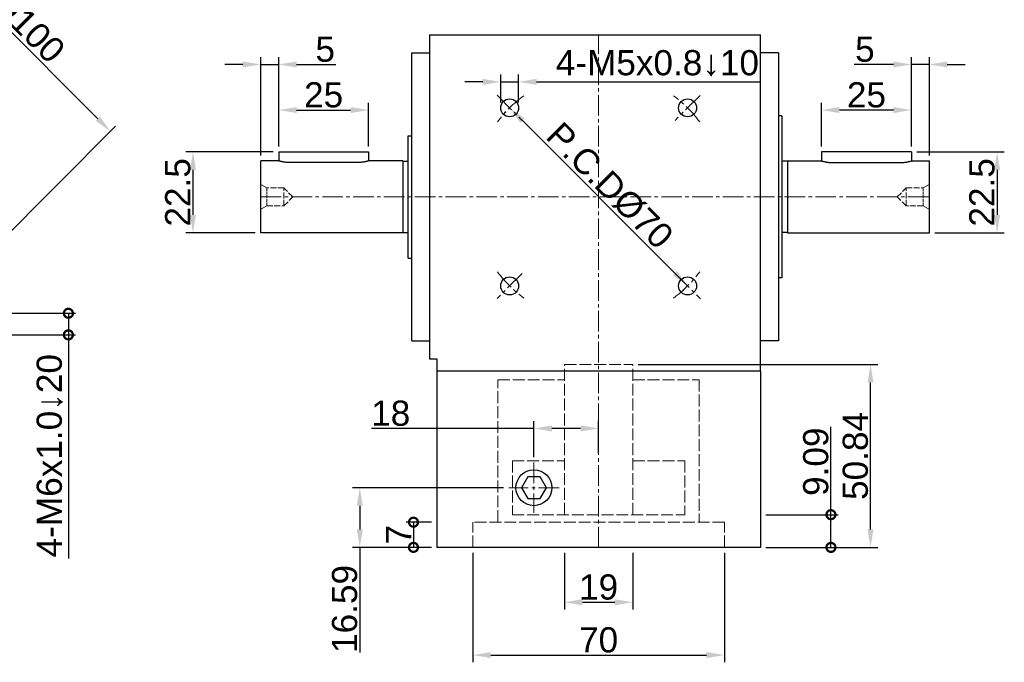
# Model space of a CAD drawing. Header units: millimetres. Extents: x 2723 to 3595, y 721 to 1332.
# Tile 3 of 9: x 2884 to 3158, y 973 to 1151. Entities that reach past the tile are written whole.
import ezdxf

# ---------------------------------------------------------------- set-up
doc = ezdxf.new("R2010")
doc.units = ezdxf.units.MM
doc.linetypes.add('CENTER2', pattern=[28.575, 19.05, -3.175, 3.175, -3.175])
doc.linetypes.add('DASHED', pattern=[0.2068, 0.1655, -0.0413])
for name, color, linetype, lineweight in [('中心線', 6, 'CENTER2', 5), ('剖面線', 2, 'DASHED', 5), ('標註', 4, 'Continuous', 13)]:
    doc.layers.add(name, color=color, linetype=linetype, lineweight=lineweight)
doc.layers.add('產品', color=7, linetype='Continuous')
doc.styles.get("Standard").update_dxf_attribs({"font": 'arial.ttf'})
doc.dimstyles.new('yuetai', dxfattribs={"dimtxt": 7, "dimasz": 5, "dimexe": 2, "dimexo": 1.5, "dimtad": 1, "dimdsep": 46, "dimtxsty": 'Standard', "dimcen": 0, "dimadec": 0, "dimazin": 0, "dimtfac": 1, "dimtmove": 0, "dimatfit": 3, "dimfxl": 1, "dimarcsym": 0})

# ---------------------------------------------------------------- blocks, each defined once
blk = doc.blocks.new('_DotSmall')
at = {"color": 0, "linetype": 'ByBlock', "const_width": 0.5}
blk.add_lwpolyline([(-0.0625, 0, 1), (0.0625, 0, 1)], format="xyb", close=True, dxfattribs=at)
blk = doc.blocks.new('*D4')
at = {"layer": 'Defpoints', "color": 0, "transparency": 16777216}
for p in [(3089.71, 1013.86), (3109.34, 1013.86), (3089.71, 1004.77)]:
    blk.add_point(p, dxfattribs=at)
at = {"layer": '標註', "color": 0, "lineweight": -2, "transparency": 16777216}
for p, q in [((3109.34, 1013.86), (3109.34, 1038.3)), ((3091.21, 1013.86), (3111.34, 1013.86)), ((3109.34, 1004.77), (3109.34, 1013.86)), ((3091.21, 1004.77), (3111.34, 1004.77))]:
    blk.add_line(p, q, dxfattribs=at)
at = {"layer": '標註', "color": 0, "lineweight": -2, "transparency": 16777216, "xscale": 5, "yscale": 5, "zscale": 5}
for p, rotation in [((3109.34, 1013.86), 90), ((3109.34, 1004.77), 270)]:
    blk.add_blockref('_DotSmall', p, dxfattribs=dict(at, rotation=rotation))
at = {"layer": '標註', "color": 0, "transparency": 16777216, "insert": (3105.14, 1028.58), "char_height": 7, "attachment_point": 5, "rotation": 90}
blk.add_mtext('9.09', dxfattribs=at)
blk = doc.blocks.new('*D5')
at = {"layer": 'Defpoints', "color": 0, "transparency": 16777216}
for p in [(3054.21, 1055.61), (3120.34, 1055.61), (3089.71, 1004.77)]:
    blk.add_point(p, dxfattribs=at)
at = {"layer": '標註', "color": 0, "lineweight": -2, "transparency": 16777216}
for p, q in [((3055.71, 1055.61), (3122.34, 1055.61)), ((3120.34, 1009.77), (3120.34, 1050.61)), ((3091.21, 1004.77), (3122.34, 1004.77))]:
    blk.add_line(p, q, dxfattribs=at)
at = {"layer": '標註', "color": 0, "transparency": 16777216}
for points in [[(3119.51, 1050.61), (3121.18, 1050.61), (3120.34, 1055.61)], [(3119.51, 1009.77), (3121.18, 1009.77), (3120.34, 1004.77)]]:
    blk.add_solid(points, dxfattribs=at)
at = {"layer": '標註', "color": 0, "transparency": 16777216, "insert": (3116.15, 1030.19), "char_height": 7, "attachment_point": 5, "rotation": 90}
blk.add_mtext('50.84', dxfattribs=at)
blk = doc.blocks.new('*D6')
at = {"layer": 'Defpoints', "color": 0, "transparency": 16777216}
for p in [(2980.72, 1126.33), (2955.72, 1114.7), (2980.72, 1114.7)]:
    blk.add_point(p, dxfattribs=at)
at = {"layer": '標註', "color": 0, "lineweight": -2, "transparency": 16777216}
for p, q in [((2955.72, 1116.2), (2955.72, 1128.33)), ((2960.72, 1126.33), (2975.72, 1126.33)), ((2980.72, 1116.2), (2980.72, 1128.33))]:
    blk.add_line(p, q, dxfattribs=at)
at = {"layer": '標註', "color": 0, "transparency": 16777216}
for points in [[(2960.72, 1127.16), (2960.72, 1125.49), (2955.72, 1126.33)], [(2975.72, 1127.16), (2975.72, 1125.49), (2980.72, 1126.33)]]:
    blk.add_solid(points, dxfattribs=at)
at = {"layer": '標註', "color": 0, "transparency": 16777216, "insert": (2968.22, 1130.52), "char_height": 7, "attachment_point": 5}
blk.add_mtext('25', dxfattribs=at)
blk = doc.blocks.new('*D16')
at = {"layer": 'Defpoints', "color": 0, "transparency": 16777216}
for p in [(2955.72, 1139.01), (2950.71, 1112.2), (2955.72, 1114.7)]:
    blk.add_point(p, dxfattribs=at)
at = {"layer": '標註', "color": 0, "lineweight": -2, "transparency": 16777216}
for p, q in [((2950.71, 1113.7), (2950.71, 1141.01)), ((2955.72, 1116.2), (2955.72, 1141.01)), ((2945.71, 1139.01), (2940.71, 1139.01)), ((2950.71, 1139.01), (2955.72, 1139.01)), ((2960.72, 1139.01), (2971.61, 1139.01))]:
    blk.add_line(p, q, dxfattribs=at)
at = {"layer": '標註', "color": 0, "transparency": 16777216}
for points in [[(2945.71, 1139.84), (2945.71, 1138.18), (2950.71, 1139.01)], [(2960.72, 1139.84), (2960.72, 1138.18), (2955.72, 1139.01)]]:
    blk.add_solid(points, dxfattribs=at)
at = {"layer": '標註', "color": 0, "transparency": 16777216, "insert": (2968.66, 1143.2), "char_height": 7, "attachment_point": 5}
blk.add_mtext('5', dxfattribs=at)
blk = doc.blocks.new('*D21')
at = {"layer": 'Defpoints', "color": 0, "transparency": 16777216}
for p in [(2838.23, 1191.11), (2784.68, 1137.55), (2855.39, 1066.84)]:
    blk.add_point(p, dxfattribs=at)
at = {"layer": '標註', "color": 0, "lineweight": -2, "transparency": 16777216}
for p, q in [((2785.74, 1138.61), (2839.65, 1192.52)), ((2905.41, 1123.93), (2841.77, 1187.57)), ((2856.45, 1067.9), (2910.36, 1121.81))]:
    blk.add_line(p, q, dxfattribs=at)
at = {"layer": '標註', "color": 0, "transparency": 16777216}
for points in [[(2842.36, 1188.16), (2841.18, 1186.98), (2838.23, 1191.11)], [(2906, 1124.52), (2904.82, 1123.34), (2908.95, 1120.4)]]:
    blk.add_solid(points, dxfattribs=at)
at = {"layer": '標註', "color": 0, "transparency": 16777216, "insert": (2876.7, 1158.86), "char_height": 7, "attachment_point": 5, "rotation": 315}
blk.add_mtext('P.C.DØ100', dxfattribs=at)
blk = doc.blocks.new('*D22')
at = {"layer": 'Defpoints', "color": 0, "transparency": 16777216}
for p in [(3019.97, 1126.95), (3019.97, 1126.95), (3069.46, 1077.45)]:
    blk.add_point(p, dxfattribs=at)
at = {"layer": '標註', "color": 0, "lineweight": -2, "transparency": 16777216}
for p, q in [((3018.91, 1125.88), (3018.55, 1125.53)), ((3065.93, 1080.98), (3023.5, 1123.41)), ((3068.4, 1076.39), (3068.05, 1076.03))]:
    blk.add_line(p, q, dxfattribs=at)
at = {"layer": '標註', "color": 0, "transparency": 16777216}
for points in [[(3024.09, 1124), (3022.91, 1122.82), (3019.97, 1126.95)], [(3066.52, 1081.57), (3065.34, 1080.39), (3069.46, 1077.45)]]:
    blk.add_solid(points, dxfattribs=at)
at = {"layer": '標註', "color": 0, "transparency": 16777216, "insert": (3047.82, 1105.3), "char_height": 7, "attachment_point": 5, "rotation": 315}
blk.add_mtext('P.C.DØ70', dxfattribs=at)
blk = doc.blocks.new('*D24')
at = {"layer": 'Defpoints', "color": 0, "transparency": 16777216}
for p in [(3035.21, 1004.77), (3054.21, 1004.77), (3054.21, 989.51)]:
    blk.add_point(p, dxfattribs=at)
at = {"layer": '標註', "color": 0, "lineweight": -2, "transparency": 16777216}
for p, q in [((3035.21, 1003.27), (3035.21, 987.51)), ((3054.21, 1003.27), (3054.21, 987.51)), ((3040.21, 989.51), (3049.21, 989.51))]:
    blk.add_line(p, q, dxfattribs=at)
at = {"layer": '標註', "color": 0, "transparency": 16777216}
for points in [[(3040.21, 990.34), (3040.21, 988.67), (3035.21, 989.51)], [(3049.21, 990.34), (3049.21, 988.67), (3054.21, 989.51)]]:
    blk.add_solid(points, dxfattribs=at)
at = {"layer": '標註', "color": 0, "transparency": 16777216, "insert": (3044.71, 993.71), "char_height": 7, "attachment_point": 5}
blk.add_mtext('19', dxfattribs=at)
blk = doc.blocks.new('*D25')
at = {"layer": 'Defpoints', "color": 0, "transparency": 16777216}
for p in [(3009.71, 1004.77), (3079.71, 1004.77), (3079.71, 974.83)]:
    blk.add_point(p, dxfattribs=at)
at = {"layer": '標註', "color": 0, "lineweight": -2, "transparency": 16777216}
for p, q in [((3009.71, 1003.27), (3009.71, 972.83)), ((3079.71, 1003.27), (3079.71, 972.83)), ((3014.71, 974.83), (3074.71, 974.83))]:
    blk.add_line(p, q, dxfattribs=at)
at = {"layer": '標註', "color": 0, "transparency": 16777216}
for points in [[(3014.71, 975.66), (3014.71, 973.99), (3009.71, 974.83)], [(3074.71, 975.66), (3074.71, 973.99), (3079.71, 974.83)]]:
    blk.add_solid(points, dxfattribs=at)
at = {"layer": '標註', "color": 0, "transparency": 16777216, "insert": (3044.71, 979.02), "char_height": 7, "attachment_point": 5}
blk.add_mtext('70', dxfattribs=at)
blk = doc.blocks.new('*D29')
at = {"layer": 'Defpoints', "color": 0, "transparency": 16777216}
for p in [(2855.39, 1069.84), (2855.26, 1063.84), (2897.22, 1063.84)]:
    blk.add_point(p, dxfattribs=at)
at = {"layer": '標註', "color": 0, "lineweight": -2, "transparency": 16777216}
for p, q in [((2856.89, 1069.84), (2899.22, 1069.84)), ((2897.22, 1069.84), (2897.22, 1063.84)), ((2856.76, 1063.84), (2899.22, 1063.84)), ((2897.22, 1063.84), (2897.22, 1001.66))]:
    blk.add_line(p, q, dxfattribs=at)
at = {"layer": '標註', "color": 0, "lineweight": -2, "transparency": 16777216, "xscale": 5, "yscale": 5, "zscale": 5}
for p, rotation in [((2897.22, 1069.84), 90), ((2897.22, 1063.84), 270)]:
    blk.add_blockref('_DotSmall', p, dxfattribs=dict(at, rotation=rotation))
at = {"layer": '標註', "color": 0, "transparency": 16777216, "insert": (2892.05, 1030.25), "char_height": 7, "attachment_point": 5, "rotation": 90}
blk.add_mtext('4-M6x1.0↓20', dxfattribs=at)
blk = doc.blocks.new('*D39')
at = {"layer": 'Defpoints', "color": 0, "transparency": 16777216}
for p in [(3044.71, 1037.83), (3026.71, 1028.36), (3044.71, 1029.49)]:
    blk.add_point(p, dxfattribs=at)
at = {"layer": '標註', "color": 0, "lineweight": -2, "transparency": 16777216}
for p, q in [((3026.71, 1029.86), (3026.71, 1039.83)), ((3044.71, 1030.99), (3044.71, 1039.83)), ((3026.71, 1037.83), (2981.56, 1037.83)), ((3039.71, 1037.83), (3031.71, 1037.83))]:
    blk.add_line(p, q, dxfattribs=at)
at = {"layer": '標註', "color": 0, "transparency": 16777216}
for points in [[(3031.71, 1038.66), (3031.71, 1036.99), (3026.71, 1037.83)], [(3039.71, 1038.66), (3039.71, 1036.99), (3044.71, 1037.83)]]:
    blk.add_solid(points, dxfattribs=at)
at = {"layer": '標註', "color": 0, "transparency": 16777216, "insert": (2986.88, 1042.02), "char_height": 7, "attachment_point": 5}
blk.add_mtext('18', dxfattribs=at)
blk = doc.blocks.new('*D40')
at = {"layer": 'Defpoints', "color": 0, "transparency": 16777216}
for p in [(3019.71, 1021.36), (2978.28, 1004.77), (2999.71, 1004.77)]:
    blk.add_point(p, dxfattribs=at)
at = {"layer": '標註', "color": 0, "lineweight": -2, "transparency": 16777216}
for p, q in [((3018.21, 1021.36), (2976.28, 1021.36)), ((2978.28, 1016.36), (2978.28, 1009.77)), ((2998.21, 1004.77), (2976.28, 1004.77)), ((2978.28, 1004.77), (2978.28, 975.54))]:
    blk.add_line(p, q, dxfattribs=at)
at = {"layer": '標註', "color": 0, "transparency": 16777216}
for points in [[(2977.44, 1016.36), (2979.11, 1016.36), (2978.28, 1021.36)], [(2977.44, 1009.77), (2979.11, 1009.77), (2978.28, 1004.77)]]:
    blk.add_solid(points, dxfattribs=at)
at = {"layer": '標註', "color": 0, "transparency": 16777216, "insert": (2974.08, 987.65), "char_height": 7, "attachment_point": 5, "rotation": 90}
blk.add_mtext('16.59', dxfattribs=at)
blk = doc.blocks.new('*D43')
at = {"layer": 'Defpoints', "color": 0, "transparency": 16777216}
for p in [(2955.72, 1114.7), (2931.87, 1092.2), (2950.71, 1092.2)]:
    blk.add_point(p, dxfattribs=at)
at = {"layer": '標註', "color": 0, "lineweight": -2, "transparency": 16777216}
for p, q in [((2954.22, 1114.7), (2929.87, 1114.7)), ((2931.87, 1109.7), (2931.87, 1097.2)), ((2949.21, 1092.2), (2929.87, 1092.2))]:
    blk.add_line(p, q, dxfattribs=at)
at = {"layer": '標註', "color": 0, "transparency": 16777216}
for points in [[(2931.04, 1109.7), (2932.7, 1109.7), (2931.87, 1114.7)], [(2931.04, 1097.2), (2932.7, 1097.2), (2931.87, 1092.2)]]:
    blk.add_solid(points, dxfattribs=at)
at = {"layer": '標註', "color": 0, "transparency": 16777216, "insert": (2927.67, 1103.45), "char_height": 7, "attachment_point": 5, "rotation": 90}
blk.add_mtext('22.5', dxfattribs=at)
blk = doc.blocks.new('*D44')
at = {"layer": 'Defpoints', "color": 0, "transparency": 16777216}
for p in [(3022.47, 1134.17), (3017.47, 1126.95), (3022.47, 1126.95)]:
    blk.add_point(p, dxfattribs=at)
at = {"layer": '標註', "color": 0, "lineweight": -2, "transparency": 16777216}
for p, q in [((3012.47, 1134.17), (3007.47, 1134.17)), ((3017.47, 1128.45), (3017.47, 1136.17)), ((3017.47, 1134.17), (3022.47, 1134.17)), ((3022.47, 1128.45), (3022.47, 1136.17)), ((3027.47, 1134.17), (3089.65, 1134.17))]:
    blk.add_line(p, q, dxfattribs=at)
at = {"layer": '標註', "color": 0, "transparency": 16777216}
for points in [[(3012.47, 1135.01), (3012.47, 1133.34), (3017.47, 1134.17)], [(3027.47, 1135.01), (3027.47, 1133.34), (3022.47, 1134.17)]]:
    blk.add_solid(points, dxfattribs=at)
at = {"layer": '標註', "color": 0, "transparency": 16777216, "insert": (3061.06, 1139.34), "char_height": 7, "attachment_point": 5}
blk.add_mtext('4-M5x0.8↓10', dxfattribs=at)
blk = doc.blocks.new('*D45')
at = {"layer": 'Defpoints', "color": 0, "transparency": 16777216}
for p in [(2999.71, 1011.77), (2993.21, 1004.77), (2999.71, 1004.77)]:
    blk.add_point(p, dxfattribs=at)
at = {"layer": '標註', "color": 0, "lineweight": -2, "transparency": 16777216}
for p, q in [((2998.21, 1011.77), (2991.21, 1011.77)), ((2993.21, 1011.77), (2993.21, 1004.77)), ((2998.21, 1004.77), (2991.21, 1004.77))]:
    blk.add_line(p, q, dxfattribs=at)
at = {"layer": '標註', "color": 0, "lineweight": -2, "transparency": 16777216, "xscale": 5, "yscale": 5, "zscale": 5}
for p, rotation in [((2993.21, 1011.77), 90), ((2993.21, 1004.77), 270)]:
    blk.add_blockref('_DotSmall', p, dxfattribs=dict(at, rotation=rotation))
at = {"layer": '標註', "color": 0, "transparency": 16777216, "insert": (2989.09, 1008.27), "char_height": 7, "attachment_point": 5, "rotation": 90}
blk.add_mtext('7', dxfattribs=at)
blk = doc.blocks.new('*D50')
at = {"layer": 'Defpoints', "color": 0, "transparency": 16777216}
for p in [(3106.71, 1126.33), (3106.71, 1114.7), (3131.71, 1114.7)]:
    blk.add_point(p, dxfattribs=at)
at = {"layer": '標註', "color": 0, "lineweight": -2, "transparency": 16777216}
for p, q in [((3106.71, 1116.2), (3106.71, 1128.33)), ((3126.71, 1126.33), (3111.71, 1126.33)), ((3131.71, 1116.2), (3131.71, 1128.33))]:
    blk.add_line(p, q, dxfattribs=at)
at = {"layer": '標註', "color": 0, "transparency": 16777216}
for points in [[(3111.71, 1127.16), (3111.71, 1125.49), (3106.71, 1126.33)], [(3126.71, 1127.16), (3126.71, 1125.49), (3131.71, 1126.33)]]:
    blk.add_solid(points, dxfattribs=at)
at = {"layer": '標註', "color": 0, "transparency": 16777216, "insert": (3119.21, 1130.52), "char_height": 7, "attachment_point": 5}
blk.add_mtext('25', dxfattribs=at)
blk = doc.blocks.new('*D51')
at = {"layer": 'Defpoints', "color": 0, "transparency": 16777216}
for p in [(3131.71, 1139.01), (3131.71, 1114.7), (3136.71, 1112.2)]:
    blk.add_point(p, dxfattribs=at)
at = {"layer": '標註', "color": 0, "lineweight": -2, "transparency": 16777216}
for p, q in [((3131.71, 1116.2), (3131.71, 1141.01)), ((3136.71, 1113.7), (3136.71, 1141.01)), ((3126.71, 1139.01), (3115.82, 1139.01)), ((3136.71, 1139.01), (3131.71, 1139.01)), ((3141.71, 1139.01), (3146.71, 1139.01))]:
    blk.add_line(p, q, dxfattribs=at)
at = {"layer": '標註', "color": 0, "transparency": 16777216}
for points in [[(3126.71, 1139.84), (3126.71, 1138.18), (3131.71, 1139.01)], [(3141.71, 1139.84), (3141.71, 1138.18), (3136.71, 1139.01)]]:
    blk.add_solid(points, dxfattribs=at)
at = {"layer": '標註', "color": 0, "transparency": 16777216, "insert": (3118.77, 1143.2), "char_height": 7, "attachment_point": 5}
blk.add_mtext('5', dxfattribs=at)
blk = doc.blocks.new('*D52')
at = {"layer": 'Defpoints', "color": 0, "transparency": 16777216}
for p in [(3131.71, 1114.7), (3136.71, 1092.2), (3155.56, 1092.2)]:
    blk.add_point(p, dxfattribs=at)
at = {"layer": '標註', "color": 0, "lineweight": -2, "transparency": 16777216}
for p, q in [((3133.21, 1114.7), (3157.56, 1114.7)), ((3155.56, 1109.7), (3155.56, 1097.2)), ((3138.21, 1092.2), (3157.56, 1092.2))]:
    blk.add_line(p, q, dxfattribs=at)
at = {"layer": '標註', "color": 0, "transparency": 16777216}
for points in [[(3154.73, 1109.7), (3156.39, 1109.7), (3155.56, 1114.7)], [(3154.73, 1097.2), (3156.39, 1097.2), (3155.56, 1092.2)]]:
    blk.add_solid(points, dxfattribs=at)
at = {"layer": '標註', "color": 0, "transparency": 16777216, "insert": (3151.36, 1103.45), "char_height": 7, "attachment_point": 5, "rotation": 90}
blk.add_mtext('22.5', dxfattribs=at)

msp = doc.modelspace()

# ---------------------------------------------------------------- linework, layer by layer
at = {"layer": '中心線', "ltscale": 0.3}
for p, q in [((3044.715, 1004.767), (3044.715, 1147.197)), ((3016.482, 1130.43), (3023.45, 1123.461)), ((3072.94, 1130.422), (3065.988, 1123.47)), ((2950.715, 1102.197), (3136.715, 1102.197)), ((3023.449, 1080.931), (3016.484, 1073.966)), ((3065.888, 1081.024), (3073.039, 1073.872)), ((3026.715, 1028.357), (3026.715, 1014.357)), ((3033.715, 1021.357), (3019.715, 1021.357))]:
    msp.add_line(p, q, dxfattribs=at)
for start, end in [(126.54531, 143.45469), (36.54531, 53.45469), (216.54531, 233.45469), (306.54531, 323.45469)]:
    msp.add_arc((3044.715, 1102.197), 35, start, end, dxfattribs=at)
at = {"layer": '剖面線', "ltscale": 10}
for p, q in [((2952.416, 1104.697), (2950.715, 1105.679)), ((2950.715, 1105.679), (2950.715, 1098.715)), ((2957.143, 1104.697), (2952.416, 1104.697)), ((2959.656, 1102.197), (2957.143, 1104.697)), ((2957.143, 1099.697), (2957.143, 1104.697)), ((3127.773, 1102.197), (3130.286, 1104.697)), ((3130.286, 1104.697), (3135.014, 1104.697)), ((3130.286, 1099.697), (3130.286, 1104.697)), ((3135.014, 1104.697), (3136.715, 1105.679)), ((3136.715, 1105.679), (3136.715, 1098.715)), ((2957.143, 1099.697), (2959.656, 1102.197)), ((3130.286, 1099.697), (3127.773, 1102.197)), ((2952.416, 1099.697), (2950.715, 1098.715)), ((2952.416, 1099.697), (2957.143, 1099.697)), ((3135.014, 1099.697), (3130.286, 1099.697)), ((3135.014, 1099.697), (3136.715, 1098.715))]:
    msp.add_line(p, q, dxfattribs=at)
at = {"layer": '剖面線', "ltscale": 5}
for p, q in [((2952.416, 1104.697), (2952.416, 1099.697)), ((3135.014, 1104.697), (3135.014, 1099.697))]:
    msp.add_line(p, q, dxfattribs=at)
at = {"layer": '剖面線', "ltscale": 20}
for p, q in [((3035.215, 1013.857), (3035.215, 1055.612)), ((3035.215, 1055.612), (3054.215, 1055.612)), ((3054.215, 1013.857), (3054.215, 1055.612)), ((3016.715, 1011.767), (3016.715, 1051.367)), ((3016.715, 1051.367), (3035.215, 1051.367)), ((3054.215, 1051.367), (3072.715, 1051.367)), ((3072.715, 1051.367), (3072.715, 1011.767)), ((3020.715, 1028.857), (3020.715, 1013.857)), ((3020.715, 1028.857), (3035.215, 1028.857)), ((3054.215, 1028.857), (3068.715, 1028.857)), ((3068.715, 1028.857), (3068.715, 1013.857)), ((3020.715, 1013.857), (3068.715, 1013.857)), ((3079.715, 1011.767), (3009.715, 1011.767)), ((3009.715, 1004.767), (3009.715, 1011.767)), ((3079.715, 1004.767), (3079.715, 1011.767)), ((3009.715, 1004.767), (3079.715, 1004.767))]:
    msp.add_line(p, q, dxfattribs=at)
at = {"layer": '產品'}
for p, q in [((2997.715, 1147.197), (3089.715, 1147.197)), ((2997.715, 1147.197), (2997.715, 1057.197)), ((3089.715, 1053.767), (3089.715, 1147.197)), ((2992.715, 1062.197), (2992.715, 1142.197)), ((2992.715, 1142.197), (2997.715, 1142.197)), ((3094.715, 1142.197), (3089.715, 1142.197)), ((3094.715, 1142.197), (3094.715, 1062.197)), ((3095.715, 1124.697), (3094.715, 1124.697)), ((3095.715, 1124.697), (3095.715, 1079.697)), ((2991.715, 1085.197), (2991.715, 1119.197)), ((2991.715, 1119.197), (2992.715, 1119.197)), ((2950.715, 1092.197), (2950.715, 1112.197)), ((2955.715, 1112.197), (2950.715, 1112.197)), ((2955.715, 1114.697), (2955.715, 1112.197)), ((2980.715, 1114.697), (2980.715, 1112.197)), ((2990.215, 1112.197), (2980.715, 1112.197)), ((2990.215, 1112.197), (2990.215, 1092.197)), ((2990.215, 1112.097), (2991.715, 1112.097)), ((3097.215, 1112.097), (3095.715, 1112.097)), ((3097.215, 1112.197), (3097.215, 1092.197)), ((3097.215, 1112.197), (3106.714, 1112.197)), ((3106.714, 1114.697), (3106.714, 1112.197)), ((3131.714, 1114.697), (3131.714, 1112.197)), ((3131.715, 1112.197), (3136.715, 1112.197)), ((3136.715, 1092.197), (3136.715, 1112.197)), ((2977.715, 1111.736), (2958.715, 1111.736)), ((3109.714, 1111.736), (3128.715, 1111.736)), ((2990.215, 1092.197), (2950.715, 1092.197)), ((2990.215, 1092.297), (2991.715, 1092.297)), ((3097.215, 1092.297), (3095.715, 1092.297)), ((3097.215, 1092.197), (3136.715, 1092.197)), ((2991.715, 1085.197), (2992.715, 1085.197)), ((3095.715, 1079.697), (3094.715, 1079.697)), ((2992.715, 1062.197), (2997.715, 1062.197)), ((3094.715, 1062.197), (3089.715, 1062.197)), ((2997.715, 1057.197), (2999.715, 1057.197)), ((2999.715, 1057.197), (2999.715, 1053.767)), ((3089.715, 1053.767), (2999.715, 1053.767)), ((2999.715, 1053.767), (2999.715, 1004.767)), ((3089.715, 1053.767), (3089.715, 1004.767)), ((3089.715, 1004.767), (2999.715, 1004.767))]:
    msp.add_line(p, q, dxfattribs=at)
at = {"layer": '產品', "ltscale": 5}
for p, q in [((2955.715, 1114.697), (2980.715, 1114.697)), ((3131.714, 1114.697), (3106.714, 1114.697))]:
    msp.add_line(p, q, dxfattribs=at)
at = {"layer": '產品', "flags": 128}
for points in [[(2958.715, 1111.736), (2958.524, 1111.738), (2958.33, 1111.744), (2958.135, 1111.754), (2957.942, 1111.768), (2957.751, 1111.785), (2957.564, 1111.805), (2957.382, 1111.829), (2957.207, 1111.855), (2957.04, 1111.882), (2956.881, 1111.911), (2956.732, 1111.94), (2956.594, 1111.969), (2956.464, 1111.998), (2956.342, 1112.027), (2956.227, 1112.055), (2956.122, 1112.082), (2956.028, 1112.108), (2955.945, 1112.13), (2955.874, 1112.15), (2955.817, 1112.167), (2955.772, 1112.18), (2955.74, 1112.189), (2955.721, 1112.195), (2955.715, 1112.197)], [(2980.715, 1112.197), (2980.709, 1112.195), (2980.69, 1112.189), (2980.658, 1112.18), (2980.613, 1112.167), (2980.556, 1112.15), (2980.486, 1112.13), (2980.403, 1112.108), (2980.308, 1112.082), (2980.203, 1112.055), (2980.088, 1112.027), (2979.966, 1111.998), (2979.836, 1111.969), (2979.698, 1111.94), (2979.549, 1111.911), (2979.39, 1111.882), (2979.223, 1111.855), (2979.048, 1111.829), (2978.866, 1111.805), (2978.679, 1111.785), (2978.488, 1111.768), (2978.295, 1111.754), (2978.1, 1111.744), (2977.907, 1111.738), (2977.715, 1111.736)], [(3106.714, 1112.197), (3106.721, 1112.195), (3106.74, 1112.189), (3106.772, 1112.18), (3106.816, 1112.167), (3106.874, 1112.15), (3106.944, 1112.13), (3107.027, 1112.108), (3107.122, 1112.082), (3107.227, 1112.055), (3107.341, 1112.027), (3107.464, 1111.998), (3107.593, 1111.969), (3107.732, 1111.94), (3107.881, 1111.911), (3108.039, 1111.882), (3108.207, 1111.855), (3108.382, 1111.829), (3108.563, 1111.805), (3108.75, 1111.785), (3108.941, 1111.768), (3109.135, 1111.754), (3109.329, 1111.744), (3109.523, 1111.738), (3109.714, 1111.736)], [(3128.715, 1111.736), (3128.906, 1111.738), (3129.1, 1111.744), (3129.294, 1111.754), (3129.488, 1111.768), (3129.679, 1111.785), (3129.866, 1111.805), (3130.048, 1111.829), (3130.223, 1111.855), (3130.39, 1111.882), (3130.549, 1111.911), (3130.698, 1111.94), (3130.836, 1111.969), (3130.965, 1111.998), (3131.088, 1112.027), (3131.202, 1112.055), (3131.307, 1112.082), (3131.402, 1112.108), (3131.485, 1112.13), (3131.555, 1112.15), (3131.613, 1112.167), (3131.658, 1112.18), (3131.689, 1112.189), (3131.708, 1112.195), (3131.715, 1112.197)]]:
    msp.add_lwpolyline(points, dxfattribs=at)
at = {"layer": '產品'}
msp.add_lwpolyline([(3028.447, 1018.357), (3030.179, 1021.357), (3028.447, 1024.357), (3024.983, 1024.357), (3023.251, 1021.357), (3024.983, 1018.357)], close=True, dxfattribs=at)
for centre, radius in [((3019.966, 1126.946), 2.5), ((3069.464, 1126.946), 2.5), ((3019.966, 1077.448), 2.5), ((3069.464, 1077.448), 2.5), ((3026.715, 1021.357), 5)]:
    msp.add_circle(centre, radius, dxfattribs=at)

# ---------------------------------------------------------------- dimensions: what is measured, and where the dimension line sits
at = {"layer": '標註'}
for p1, p2, distance, picture, middle in [((2855.392, 1066.842), (2784.681, 1137.552), -75.737, '*D21', (2876.698, 1158.858)), ((3069.464, 1077.448), (3019.966, 1126.946), 0, '*D22', (3047.822, 1105.304))]:
    dim = msp.add_aligned_dim(p1=p1, p2=p2, distance=distance, text='P.C.DØ<>', dimstyle='yuetai', dxfattribs=at)
    dim.commit()
    dim.dimension.update_dxf_attribs({"geometry": picture, "text_midpoint": middle})
for base, p1, p2, picture, middle in [((2955.715, 1139.01), (2950.715, 1112.197), (2955.715, 1114.697), '*D16', (2968.661, 1143.195)), ((2980.715, 1126.326), (2955.715, 1114.697), (2980.715, 1114.697), '*D6', (2968.215, 1130.525)), ((3079.715, 974.826), (3009.715, 1004.767), (3079.715, 1004.767), '*D25', (3044.715, 979.025)), ((3054.215, 989.506), (3035.215, 1004.767), (3054.215, 1004.767), '*D24', (3044.715, 993.705))]:
    dim = msp.add_linear_dim(base=base, p1=p1, p2=p2, dimstyle='yuetai', dxfattribs=at)
    dim.commit()
    dim.dimension.update_dxf_attribs({"geometry": picture, "text_midpoint": middle})
for base, p1, p2, angle, picture, middle in [((3131.714, 1139.01), (3136.715, 1112.197), (3131.714, 1114.697), 180, '*D51', (3118.769, 1143.195)), ((3106.714, 1126.326), (3131.714, 1114.697), (3106.714, 1114.697), 180, '*D50', (3119.214, 1130.525)), ((2931.87, 1092.197), (2955.715, 1114.697), (2950.715, 1092.197), 90, '*D43', (2927.671, 1103.447)), ((3155.56, 1092.197), (3131.714, 1114.697), (3136.715, 1092.197), 90, '*D52', (3151.361, 1103.447)), ((3120.344325, 1055.6118622), (3089.7148312, 1004.7668624), (3054.214831, 1055.6118622), 90, '*D5', (3116.1453141, 1030.1893623)), ((2978.278, 1004.767), (3019.715, 1021.357), (2999.715, 1004.767), 90, '*D40', (2974.079, 987.653))]:
    dim = msp.add_linear_dim(base=base, p1=p1, p2=p2, angle=angle, dimstyle='yuetai', dxfattribs=at)
    dim.commit()
    dim.dimension.update_dxf_attribs({"geometry": picture, "text_midpoint": middle})
dim = msp.add_linear_dim(base=(3022.466, 1134.173), p1=(3017.466, 1126.946), p2=(3022.466, 1126.946), angle=180, text='4-M<>x0.8↓10', dimstyle='yuetai', dxfattribs=at)
dim.commit()
dim.dimension.update_dxf_attribs({"geometry": '*D44', "text_midpoint": (3061.06, 1139.336)})
dim = msp.add_linear_dim(base=(2897.216, 1063.845), p1=(2855.392, 1069.842), p2=(2855.255, 1063.845), angle=270, text='4-M<>x1.0↓20', dimstyle='yuetai', override={"dimblk1": 'DotSmall', "dimblk2": 'DotSmall', "dimsah": 1}, dxfattribs=at)
dim.commit()
dim.dimension.update_dxf_attribs({"geometry": '*D29', "text_midpoint": (2892.053, 1030.251)})
dim = msp.add_linear_dim(base=(3044.715, 1037.825), p1=(3026.715, 1028.357), p2=(3044.715, 1029.485), dimstyle='yuetai', dxfattribs=at)
dim.commit()
dim.dimension.update_dxf_attribs({"geometry": '*D39', "text_midpoint": (2986.879, 1037.825), "dimtype": 160})
for base, p1, p2, picture, middle in [((3109.343, 1013.857), (3089.715, 1004.767), (3089.715, 1013.857), '*D4', (3105.144, 1028.58)), ((2993.213, 1004.767), (2999.715, 1011.767), (2999.715, 1004.767), '*D45', (2989.088, 1008.267))]:
    dim = msp.add_linear_dim(base=base, p1=p1, p2=p2, angle=90, dimstyle='yuetai', override={"dimblk1": 'DotSmall', "dimblk2": 'DotSmall', "dimsah": 1}, dxfattribs=at)
    dim.commit()
    dim.dimension.update_dxf_attribs({"geometry": picture, "text_midpoint": middle})

doc.saveas('drawing.dxf')
